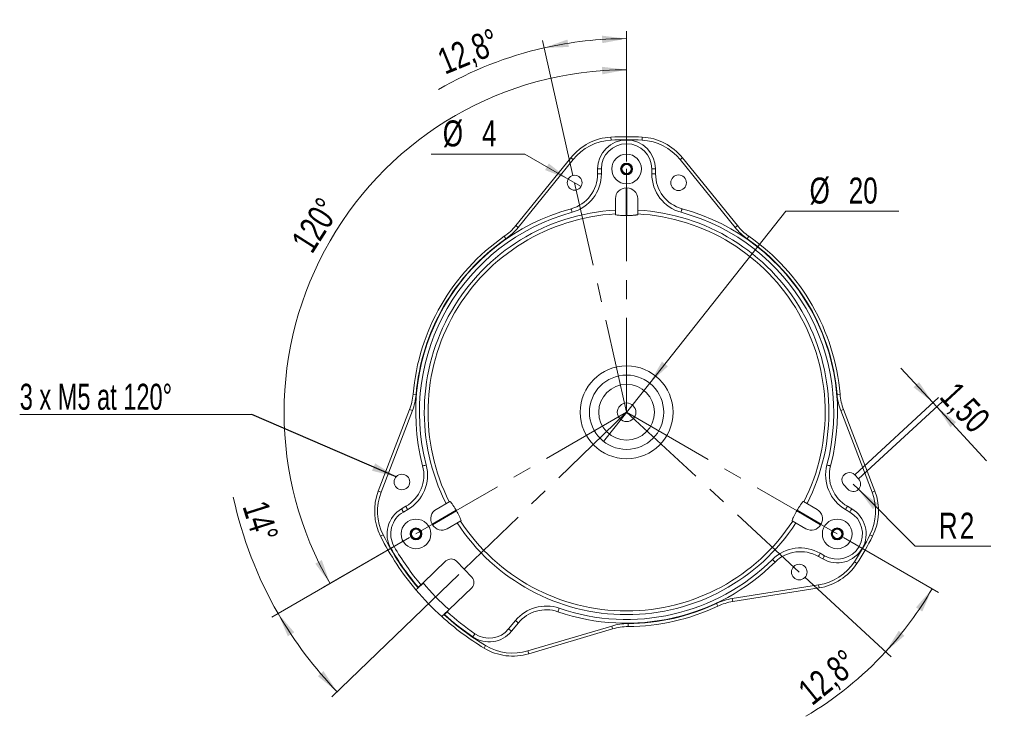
# Model space of a CAD drawing. Header units: millimetres. Extents: x 18 to 360, y 175 to 281.
# Tile 1 of 2: x 18 to 151, y 178 to 271. Entities that reach past the tile are written whole.
import ezdxf

# ---------------------------------------------------------------- set-up
doc = ezdxf.new("R2010")
doc.units = ezdxf.units.MM
doc.linetypes.add('CENTERX2', pattern=[20.32, 12.7, -2.54, 2.54, -2.54])
doc.styles.add('SLDTEXTSTYLE0', font='TXT', dxfattribs={"width": 0.75})
doc.styles.add('SLDTEXTSTYLE1', font='TXT', dxfattribs={"width": 0.678571})
doc.dimstyles.new('SLDDIMSTYLE2', dxfattribs={"dimtxt": 3.5, "dimasz": 3.302, "dimexe": 0, "dimexo": 0.0625, "dimgap": 0.875, "dimtad": 0, "dimtih": 1, "dimtoh": 1, "dimlfac": 2, "dimrnd": 1e-09, "dimzin": 12, "dimdsep": 46, "dimtxsty": 'SLDTEXTSTYLE0', "dimsah": 1, "dimcen": 0.09, "dimadec": 0, "dimazin": 0, "dimtfac": 1, "dimtmove": 0, "dimatfit": 3, "dimfxl": 1, "dimtolj": 1, "dimtzin": 12, "dimarcsym": 0})
doc.dimstyles.new('SLDDIMSTYLE3', dxfattribs={"dimtxt": 3.5, "dimasz": 3.302, "dimexe": 0, "dimexo": 0.0625, "dimgap": 0.875, "dimtad": 1, "dimtoh": 1, "dimdec": 4, "dimlfac": 2, "dimzin": 12, "dimdsep": 46, "dimtxsty": 'SLDTEXTSTYLE0', "dimsah": 1, "dimcen": 0.09, "dimazin": 0, "dimtfac": 1, "dimtofl": 0, "dimtmove": 0, "dimatfit": 3, "dimfxl": 1, "dimtolj": 1, "dimtzin": 12, "dimarcsym": 0})
doc.dimstyles.new('SLDDIMSTYLE4', dxfattribs={"dimtxt": 3.5, "dimasz": 3.302, "dimexe": 0, "dimexo": 0.0625, "dimgap": 0.875, "dimtad": 1, "dimtoh": 1, "dimdec": 4, "dimlfac": 2, "dimzin": 12, "dimdsep": 46, "dimtxsty": 'SLDTEXTSTYLE0', "dimsah": 1, "dimcen": 0.09, "dimadec": 1, "dimazin": 0, "dimtfac": 1, "dimtdec": 1, "dimtofl": 0, "dimtmove": 0, "dimatfit": 3, "dimfxl": 1, "dimtolj": 1, "dimtzin": 12, "dimarcsym": 0})
doc.dimstyles.new('SLDDIMSTYLE5', dxfattribs={"dimtxt": 3.5, "dimasz": 3.302, "dimexe": 0, "dimexo": 0.0625, "dimgap": 0.875, "dimtad": 0, "dimtih": 1, "dimtoh": 1, "dimlfac": 2, "dimrnd": 1e-09, "dimzin": 12, "dimdsep": 46, "dimtxsty": 'SLDTEXTSTYLE0', "dimsah": 1, "dimcen": 0.09, "dimadec": 0, "dimazin": 0, "dimtfac": 1, "dimtofl": 0, "dimtmove": 0, "dimatfit": 3, "dimfxl": 1, "dimtolj": 1, "dimtzin": 12, "dimarcsym": 0})
doc.dimstyles.new('SLDDIMSTYLE6', dxfattribs={"dimtxt": 3.5, "dimasz": 3.302, "dimexe": 0, "dimexo": 0.0625, "dimgap": 0.875, "dimtad": 1, "dimtoh": 1, "dimlfac": 2, "dimrnd": 1e-09, "dimzin": 12, "dimdsep": 46, "dimtxsty": 'SLDTEXTSTYLE0', "dimsah": 1, "dimcen": 0.09, "dimadec": 0, "dimazin": 0, "dimtfac": 1, "dimtofl": 0, "dimtmove": 0, "dimatfit": 3, "dimfxl": 1, "dimtolj": 1, "dimtzin": 12, "dimarcsym": 0})
doc.dimstyles.new('SLDDIMSTYLE7', dxfattribs={"dimtxt": 0, "dimasz": 3.302, "dimexe": 0, "dimexo": 0.0625, "dimgap": 0, "dimtad": 0, "dimtih": 1, "dimtoh": 1, "dimdec": 0, "dimrnd": 1e-09, "dimzin": 0, "dimdsep": 46, "dimtxsty": 'Standard', "dimsah": 1, "dimcen": 0.09, "dimadec": 0, "dimazin": 0, "dimtfac": 3.302, "dimtdec": 0, "dimtofl": 0, "dimtmove": 0, "dimatfit": 3, "dimfxl": 1, "dimtolj": 1, "dimtzin": 0, "dimarcsym": 0})

# ---------------------------------------------------------------- blocks, each defined once
blk = doc.blocks.new('*D4')
at = {"color": 8, "linetype": 'Continuous', "lineweight": 0}
for p, q in [((100.09, 252.22), (100.09, 265.59)), ((70.86, 201.6), (59.29, 194.91))]:
    blk.add_line(p, q, dxfattribs=at)
blk.add_arc((100.09, 218.47), 46.12, 90, 210, dxfattribs=at)
for points in [[(100.09, 264.59), (96.77, 264.98), (96.81, 263.96)], [(60.15, 195.41), (59.05, 198.57), (58.16, 198.09)]]:
    blk.add_solid(points, dxfattribs=at)
at = {"color": 8, "linetype": 'Continuous', "lineweight": 0, "insert": (54.77, 241.55), "char_height": 3.5, "attachment_point": 1, "rotation": 57.5832, "style": 'SLDTEXTSTYLE0'}
blk.add_mtext('120°', dxfattribs=at)
blk = doc.blocks.new('*D5')
at = {"color": 8, "linetype": 'Continuous', "lineweight": 0}
for p, q in [((129.32, 201.6), (142.1, 194.22)), ((124.08, 196.28), (135.7, 185.54))]:
    blk.add_line(p, q, dxfattribs=at)
for start, end in [(317.2348, 330), (300.5065, 317.2348)]:
    blk.add_arc((100.09, 218.47), 47.51, start, end, dxfattribs=at)
for points in [[(141.24, 194.72), (139.06, 192.19), (139.92, 191.65)], [(134.97, 186.21), (137.51, 188.38), (136.74, 189.05)]]:
    blk.add_solid(points, dxfattribs=at)
at = {"color": 8, "linetype": 'Continuous', "lineweight": 0, "insert": (122.87, 181.6), "char_height": 3.5, "attachment_point": 1, "rotation": 38.9404, "style": 'SLDTEXTSTYLE0'}
blk.add_mtext('12,8°', dxfattribs=at)
blk = doc.blocks.new('*D6')
at = {"color": 8, "linetype": 'Continuous', "lineweight": 0}
for p, q in [((100.09, 252.22), (100.09, 269.77)), ((92.87, 250.35), (88.76, 268.5))]:
    blk.add_line(p, q, dxfattribs=at)
for start, end in [(90, 102.7652), (102.7652, 120.2122)]:
    blk.add_arc((100.09, 218.47), 50.3, start, end, dxfattribs=at)
for points in [[(88.98, 267.53), (92.32, 267.65), (92.12, 268.65)], [(100.09, 268.77), (96.77, 269.17), (96.81, 268.16)]]:
    blk.add_solid(points, dxfattribs=at)
at = {"color": 8, "linetype": 'Continuous', "lineweight": 0, "insert": (74.3, 267.14), "char_height": 3.5, "attachment_point": 1, "rotation": 22.24, "style": 'SLDTEXTSTYLE0'}
blk.add_mtext('12,8°', dxfattribs=at)
blk = doc.blocks.new('*D7')
at = {"color": 8, "linetype": 'Continuous', "lineweight": 0}
for p, q in [((70.86, 201.6), (52.3, 190.88)), ((77.49, 196.65), (60.4, 180.14))]:
    blk.add_line(p, q, dxfattribs=at)
for start, end in [(192.1702, 210), (210, 224)]:
    blk.add_arc((100.09, 218.47), 54.18, start, end, dxfattribs=at)
for points in [[(53.17, 191.38), (54.47, 188.31), (55.34, 188.84)], [(61.12, 180.83), (59.27, 183.62), (58.52, 182.94)]]:
    blk.add_solid(points, dxfattribs=at)
at = {"color": 8, "linetype": 'Continuous', "lineweight": 0, "insert": (51.67, 206.85), "char_height": 3.5, "attachment_point": 1, "rotation": 287.5542, "style": 'SLDTEXTSTYLE0'}
blk.add_mtext('14°', dxfattribs=at)
blk = doc.blocks.new('*D8')
at = {"color": 8, "linetype": 'Continuous', "lineweight": 0}
for p, q in [((86.37, 253.24), (73.75, 253.24)), ((92.22, 249.87), (86.37, 253.24)), ((93.96, 248.87), (92.22, 249.87))]:
    blk.add_line(p, q, dxfattribs=at)
blk.add_solid([(92.22, 249.87), (89.62, 251.96), (89.11, 251.08)], dxfattribs=at)
at = {"color": 8, "linetype": 'Continuous', "lineweight": 0, "char_height": 3.5, "attachment_point": 1, "style": 'SLDTEXTSTYLE0'}
for s, insert in [('%%c', (75.34, 257.76)), ('4', (80.62, 257.76))]:
    blk.add_mtext(s, dxfattribs=dict(at, insert=insert))
blk = doc.blocks.new('*D9')
at = {"color": 8, "linetype": 'Continuous', "lineweight": 0}
for p, q in [((130.6, 208.81), (131.31, 208.1)), ((131.31, 208.1), (138.96, 200.44)), ((138.96, 200.44), (149.14, 200.44))]:
    blk.add_line(p, q, dxfattribs=at)
blk.add_solid([(131.31, 208.1), (133.28, 205.41), (134, 206.13)], dxfattribs=at)
at = {"color": 8, "linetype": 'Continuous', "lineweight": 0, "char_height": 3.5, "attachment_point": 1, "style": 'SLDTEXTSTYLE0'}
for s, insert in [('R', (142.14, 204.95)), ('2', (144.97, 204.95))]:
    blk.add_mtext(s, dxfattribs=dict(at, insert=insert))
blk = doc.blocks.new('*D10')
at = {"color": 8, "linetype": 'Continuous', "lineweight": 0}
for p, q in [((141.34, 219.77), (137.03, 224.43)), ((130.83, 210.04), (142.08, 220.44)), ((131.34, 209.49), (142.59, 219.89)), ((141.85, 219.22), (141.34, 219.77)), ((141.85, 219.22), (148.57, 211.95))]:
    blk.add_line(p, q, dxfattribs=at)
for points in [[(141.34, 219.77), (139.47, 222.53), (138.73, 221.84)], [(141.85, 219.22), (143.72, 216.45), (144.47, 217.14)]]:
    blk.add_solid(points, dxfattribs=at)
at = {"color": 8, "linetype": 'Continuous', "lineweight": 0, "insert": (144.66, 222.82), "char_height": 3.5, "attachment_point": 1, "rotation": 312.7652, "style": 'SLDTEXTSTYLE0'}
blk.add_mtext('1,50', dxfattribs=at)
blk = doc.blocks.new('*D11')
at = {"color": 8, "linetype": 'Continuous', "lineweight": 0}
for p, q in [((103.2, 222.39), (121.55, 245.56)), ((121.55, 245.56), (136.76, 245.56)), ((96.99, 214.55), (103.2, 222.39))]:
    blk.add_line(p, q, dxfattribs=at)
blk.add_solid([(103.2, 222.39), (105.65, 224.66), (104.85, 225.29)], dxfattribs=at)
at = {"color": 8, "linetype": 'Continuous', "lineweight": 0, "char_height": 3.5, "attachment_point": 1, "style": 'SLDTEXTSTYLE0'}
for s, insert in [('%%c', (124.73, 250.07)), ('20', (130, 250.07))]:
    blk.add_mtext(s, dxfattribs=dict(at, insert=insert))
blk = doc.blocks.new('SW_NOTE_0')
at = {"color": 0, "linetype": 'Continuous', "lineweight": 0}
for p, q in [((-31.27, 0), (0, 0)), ((0, 0), (-31.27, 0)), ((-31.27, 0), (0, 0)), ((0, 0), (-31.27, 0)), ((-31.27, 0), (0, 0)), ((0, 0), (-31.27, 0))]:
    blk.add_line(p, q, dxfattribs=at)
at = {"color": 0, "linetype": 'Continuous', "lineweight": 0, "insert": (-31.26, 4.14), "char_height": 3.5, "attachment_point": 1, "style": 'SLDTEXTSTYLE1'}
blk.add_mtext('3 x M5 at 120°', dxfattribs=at)

msp = doc.modelspace()

# ---------------------------------------------------------------- linework, layer by layer
at = {"color": 7, "linetype": 'Continuous', "lineweight": 15}
for p, q in [((97.975398, 255.512194), (97.998208, 255.112843)), ((102.206713, 255.512194), (102.183903, 255.112843)), ((85.166294, 243.595931), (92.574497, 252.7443)), ((92.885356, 252.492571), (85.477153, 243.344204)), ((92.574497, 252.7443), (92.885356, 252.492571)), ((107.607615, 252.7443), (107.296756, 252.492571)), ((114.70496, 243.344204), (107.296756, 252.492571)), ((107.607615, 252.7443), (115.015817, 243.595931)), ((96.191057, 250.550596), (96.191057, 251.222567)), ((96.191057, 251.222567), (96.691056, 251.222567)), ((96.691056, 251.222567), (96.691056, 250.550596)), ((103.491055, 250.550596), (103.491055, 251.222567)), ((103.991056, 251.222567), (103.491055, 251.222567)), ((103.991056, 251.222567), (103.991056, 250.550596)), ((96.191057, 250.550596), (96.691056, 250.550596)), ((103.991056, 250.550596), (103.491055, 250.550596)), ((100.041057, 244.96294), (100.041057, 248.680478)), ((100.141056, 248.680478), (100.041057, 248.680478)), ((100.141056, 244.96294), (100.141056, 248.680478)), ((98.591056, 245.094964), (98.591056, 247.230476)), ((101.591055, 245.094964), (101.591055, 247.230476)), ((85.166294, 243.595931), (85.477153, 243.344204)), ((115.015817, 243.595931), (114.70496, 243.344204)), ((83.619685, 242.158351), (83.848057, 241.829952)), ((116.562427, 242.158351), (116.334055, 241.829952)), ((71.342878, 220.894299), (71.741467, 220.860722)), ((128.839233, 220.894299), (128.440645, 220.860722)), ((66.652584, 207.846229), (70.871202, 218.836106)), ((70.871202, 218.836106), (71.244634, 218.692758)), ((129.31091, 218.836106), (128.937476, 218.692758)), ((129.31091, 218.836106), (133.52953, 207.846229)), ((71.244634, 218.692758), (67.026016, 207.702882)), ((133.156095, 207.702882), (128.937476, 218.692758)), ((131.337725, 209.489753), (130.828478, 210.04036)), ((129.360196, 208.682367), (129.869443, 208.131761)), ((67.026016, 207.702882), (66.652584, 207.846229)), ((133.156095, 207.702882), (133.52953, 207.846229)), ((69.778724, 205.475065), (70.360667, 205.81105)), ((76.285383, 206.460405), (74.435975, 205.392649)), ((123.89673, 206.460405), (125.746139, 205.392649)), ((129.821446, 205.81105), (130.403389, 205.475065)), ((70.610667, 205.378037), (70.028724, 205.042052)), ((77.124719, 205.27068), (73.905238, 203.411911)), ((77.174719, 205.184078), (73.955238, 203.32531)), ((123.007391, 205.184078), (126.226873, 203.32531)), ((123.057392, 205.27068), (126.276874, 203.411911)), ((130.153388, 205.042052), (129.571446, 205.378037)), ((73.905238, 203.411911), (73.955238, 203.32531)), ((77.785383, 203.862329), (75.935974, 202.794572)), ((122.39673, 203.862329), (124.246136, 202.794572)), ((126.226873, 203.32531), (126.276874, 203.411911)), ((67.313221, 201.964886), (66.955969, 201.784965)), ((132.86889, 201.964886), (133.226142, 201.784965)), ((126.503386, 198.720067), (125.921444, 199.056052)), ((126.171444, 199.489064), (126.753387, 199.153079)), ((72.700969, 195.497675), (75.758163, 198.449973)), ((77.172161, 198.425292), (79.256136, 196.267273)), ((130.776045, 198.339968), (131.110486, 198.12054)), ((72.628859, 195.42804), (72.015962, 194.836173)), ((72.700969, 195.497675), (72.394506, 195.240613)), ((114.323576, 193.380736), (125.950397, 195.222243)), ((125.950397, 195.222243), (126.01297, 194.827167)), ((79.231454, 194.853274), (76.17426, 191.900976)), ((126.01297, 194.827167), (114.386149, 192.985661)), ((112.197646, 192.727024), (112.367862, 192.365048)), ((114.323576, 193.380736), (114.386149, 192.985661)), ((75.489254, 191.239472), (76.10215, 191.831341)), ((75.90666, 191.603672), (76.17426, 191.900976)), ((85.129622, 190.425342), (84.208163, 189.301256)), ((85.516305, 190.108361), (84.594846, 188.984277)), ((86.804896, 186.335968), (98.087233, 189.694984)), ((98.087233, 189.694984), (98.201372, 189.311614)), ((100.287041, 190.023241), (100.289796, 189.623251)), ((98.201372, 189.311614), (86.919034, 185.952598)), ((81.106105, 187.064579), (80.899185, 186.722258)), ((86.804896, 186.335968), (86.919034, 185.952598))]:
    msp.add_line(p, q, dxfattribs=at)
at = {"color": 8, "linetype": 'CENTERX2', "lineweight": 0}
for p, q in [((100.091056, 218.472566), (100.091056, 251.222566)), ((100.091056, 218.472566), (93.091056, 249.369933)), ((71.728724, 202.097566), (100.091056, 218.472566)), ((100.091056, 218.472566), (78.214148, 197.346282)), ((100.091056, 218.472566), (128.453388, 202.097566)), ((100.091056, 218.472566), (123.34896, 196.961705))]:
    msp.add_line(p, q, dxfattribs=at)
at = {"color": 7, "linetype": 'Continuous', "lineweight": 15, "flags": 128}
for points in [[(92.617372, 245.871546), (92.6199, 245.862277), (92.627387, 245.834825), (92.639547, 245.790249), (92.65591, 245.73026), (92.675849, 245.657163), (92.698597, 245.573764), (92.723281, 245.483277), (92.748951, 245.389169)], [(107.56474, 245.871546), (107.562211, 245.862277), (107.554725, 245.834825), (107.542566, 245.790249), (107.526202, 245.73026), (107.506263, 245.657163), (107.483514, 245.573764), (107.45883, 245.483277), (107.433161, 245.389169)], [(72.626002, 211.245477), (72.635293, 211.247922), (72.662809, 211.255162), (72.707493, 211.26692), (72.767628, 211.282744), (72.840901, 211.302025), (72.924499, 211.324023), (73.015208, 211.347892), (73.109542, 211.372714)], [(127.556109, 211.245477), (127.546818, 211.247922), (127.519303, 211.255162), (127.474618, 211.26692), (127.414484, 211.282744), (127.341211, 211.302025), (127.257612, 211.324023), (127.166905, 211.347892), (127.07257, 211.372714)], [(70.360667, 205.81105), (70.36547, 205.80273), (70.379697, 205.778089), (70.4028, 205.738074), (70.433891, 205.684223), (70.471774, 205.618606), (70.514996, 205.543744), (70.561894, 205.462514), (70.610667, 205.378037)], [(129.821446, 205.81105), (129.816641, 205.80273), (129.802414, 205.778089), (129.779313, 205.738074), (129.748222, 205.684223), (129.710336, 205.618606), (129.667115, 205.543744), (129.620217, 205.462514), (129.571446, 205.378037)], [(69.778724, 205.475065), (69.783527, 205.466745), (69.797754, 205.442104), (69.820856, 205.402089), (69.851948, 205.348239), (69.889831, 205.282621), (69.933053, 205.207759), (69.979951, 205.126529), (70.028724, 205.042052)], [(130.403389, 205.475065), (130.398583, 205.466745), (130.384356, 205.442104), (130.361256, 205.402089), (130.330165, 205.348239), (130.292282, 205.282621), (130.249058, 205.207759), (130.20216, 205.126529), (130.153388, 205.042052)], [(68.784238, 200.397566), (68.699761, 200.348793), (68.618531, 200.301895), (68.543669, 200.258673), (68.478051, 200.22079), (68.4242, 200.189698), (68.384186, 200.166596), (68.359545, 200.15237), (68.351225, 200.147566)], [(125.921444, 199.056052), (125.926249, 199.064372), (125.940476, 199.089013), (125.963577, 199.129028), (125.994668, 199.182878), (126.03255, 199.248495), (126.075775, 199.323358), (126.122673, 199.404588), (126.171444, 199.489064)], [(126.503386, 198.720067), (126.508192, 198.728387), (126.522419, 198.753028), (126.545519, 198.793042), (126.576611, 198.846893), (126.614497, 198.91251), (126.657718, 198.987373), (126.704615, 199.068603), (126.753387, 199.153079)], [(120.082424, 198.300676), (120.075662, 198.3075), (120.055635, 198.32771), (120.02311, 198.360528), (119.979337, 198.404694), (119.926002, 198.45851), (119.865154, 198.51991), (119.79913, 198.586531), (119.730466, 198.655815)], [(72.394506, 195.240613), (72.319771, 195.177926), (72.247908, 195.117647), (72.181679, 195.062093), (72.123629, 195.0134), (72.075988, 194.973439), (72.040588, 194.943746), (72.018788, 194.925461), (72.011428, 194.919286)], [(75.572159, 191.23204), (75.578587, 191.239182), (75.597621, 191.26033), (75.628533, 191.294672), (75.670132, 191.34089), (75.720821, 191.397205), (75.778652, 191.461455), (75.841402, 191.53117), (75.90666, 191.603672)], [(90.845957, 191.619482), (90.849085, 191.628566), (90.858347, 191.655468), (90.873388, 191.699156), (90.893631, 191.757951), (90.918296, 191.829592), (90.946436, 191.911327), (90.976969, 192.000014), (91.008723, 192.092247)], [(85.516305, 190.108361), (85.508875, 190.114451), (85.48687, 190.132489), (85.451137, 190.161781), (85.403048, 190.201202), (85.344452, 190.249236), (85.277599, 190.304039), (85.20506, 190.363502), (85.129622, 190.425342)], [(79.374197, 188.239567), (79.379627, 188.247492), (79.395711, 188.270964), (79.421829, 188.309077), (79.456978, 188.360372), (79.499807, 188.422873), (79.54867, 188.494183), (79.601689, 188.571555), (79.656828, 188.652022)], [(84.594846, 188.984277), (84.587416, 188.990367), (84.565411, 189.008405), (84.529678, 189.037697), (84.481589, 189.077118), (84.422993, 189.125152), (84.35614, 189.179953), (84.283601, 189.239416), (84.208163, 189.301256)]]:
    msp.add_lwpolyline(points, dxfattribs=at)
at = {"color": 7, "linetype": 'Continuous', "lineweight": 15}
for centre, radius in [((100.091056, 251.222566), 2), ((100.091056, 251.222566), 0.800213), ((100.091056, 251.222566), 0.61875), ((93.091056, 249.369933), 1), ((107.091056, 249.369933), 1.05), ((100.091056, 218.472566), 6.25), ((100.091056, 218.472566), 5), ((100.091056, 218.472566), 3.75), ((100.091056, 218.472566), 1.25), ((69.833151, 209.08606), 1.05), ((71.728724, 202.097566), 2), ((71.728724, 202.097566), 0.800213), ((128.453388, 202.097566), 2), ((128.453388, 202.097566), 0.800213), ((71.728724, 202.097566), 0.61875), ((128.453388, 202.097566), 0.61875), ((123.34896, 196.961705), 1.05)]:
    msp.add_circle(centre, radius, dxfattribs=at)
for centre, radius, start, end in [((98.403092, 248.024398), 7.5, 93.26911123, 141), ((98.403092, 248.024398), 7.1, 93.26911123, 141), ((100.091056, 251.222566), 3.9, 0, 180), ((100.091056, 251.222566), 3.4, 0, 180), ((100.091056, 218.472566), 37.1, 86.73088877, 93.26911123), ((100.091056, 218.472566), 36.7, 86.73088877, 93.26911123), ((101.77902, 248.024398), 7.1, 39, 86.73088877), ((101.77902, 248.024398), 7.5, 39, 86.73088877), ((100.091056, 251.222566), 0.721688, 132.99325571, 192.99325571), ((100.091056, 251.222566), 0.721688, 192.99325571, 252.99325571), ((100.091056, 251.222566), 0.721688, 72.99325571, 132.99325571), ((100.091056, 251.222566), 0.721688, 252.99325571, 312.99325571), ((100.091056, 251.222566), 0.721688, 12.99325571, 72.99325571), ((100.091056, 251.222566), 0.721688, 312.99325571, 12.99325571), ((91.341056, 250.550596), 4.85, 285.25752329, 0), ((91.341056, 250.550596), 5.35, 285.25752329, 0), ((108.841056, 250.550596), 5.35, 180, 254.74247671), ((108.841056, 250.550596), 4.85, 180, 254.74247671), ((100.041056, 247.230477), 1.45, 90, 180), ((100.141056, 247.230477), 1.45, 0, 90), ((100.091056, 218.472566), 28.4, 105.25752329, 194.74247671), ((100.091056, 218.472566), 27.9, 105.25752329, 194.74247671), ((100.091056, 218.472566), 27.245412, 93.15602289, 206.84397711), ((100.091056, 218.472566), 27.245412, 333.15602289, 86.84397711), ((100.091056, 218.472566), 27.9, 345.25752329, 74.74247671), ((100.091056, 218.472566), 28.4, 345.25752329, 74.74247671), ((100.091056, 218.472566), 26.745497, 93.2150754, 206.7849246), ((100.091057, 222.254674), 22.708321, 89.8738442, 90.1261558), ((100.091056, 218.472566), 26.745497, 333.2150754, 86.7849246), ((79.3377, 248.315835), 7.5, 304.8152004, 321), ((79.3377, 248.315835), 7.9, 304.8152004, 321), ((120.844412, 248.315835), 7.9, 219, 235.1847996), ((120.844412, 248.315835), 7.5, 219, 235.1847996), ((100.091056, 218.472566), 28.85, 124.8152004, 175.1847996), ((100.091056, 218.472566), 28.45, 124.8152004, 175.1847996), ((100.091056, 218.472566), 28.45, 4.8152004, 55.1847996), ((100.091056, 218.472566), 28.85, 4.8152004, 55.1847996), ((63.869349, 221.523865), 7.5, 339, 355.1847996), ((63.869349, 221.523865), 7.9, 339, 355.1847996), ((136.312763, 221.523865), 7.9, 184.8152004, 201), ((136.312763, 221.523865), 7.5, 184.8152004, 201), ((67.935667, 210.011273), 4.85, 300, 14.74247671), ((67.935667, 210.011273), 5.35, 300, 14.74247671), ((132.246445, 210.011273), 5.35, 165.25752329, 240), ((132.246445, 210.011273), 4.85, 165.25752329, 240), ((130.094337, 209.361364), 1, 42.76524004, 222.76524004), ((130.603584, 208.810757), 1, 222.76524004, 42.76524004), ((73.654437, 205.158469), 7.5, 159, 206.73088877), ((73.654437, 205.158469), 7.1, 159, 206.73088877), ((126.527675, 205.158469), 7.1, 333.26911123, 21), ((126.527675, 205.158469), 7.5, 333.26911123, 21), ((71.728724, 202.097566), 3.9, 120, 210), ((71.728724, 202.097566), 3.4, 120, 210), ((75.160974, 204.136912), 1.45, 120, 210), ((96.885954, 216.622065), 22.789479, 209.87421832, 210.12563225), ((103.315231, 216.611252), 22.767553, 329.87381291, 330.12547006), ((125.021137, 204.136912), 1.45, 330, 60), ((128.453388, 202.097566), 3.9, 240, 60), ((128.453388, 202.097566), 3.4, 240, 60), ((75.210974, 204.050309), 1.45, 210, 300), ((100.091056, 218.472566), 27.245412, 213.15602289, 326.84397711), ((100.091056, 218.472566), 26.745497, 213.2150754, 326.7849246), ((124.971137, 204.050309), 1.45, 240, 330), ((100.091056, 218.472566), 37.1, 206.73088877, 220.1361705), ((100.091056, 218.472566), 36.7, 206.73088877, 220.09399291), ((71.728724, 202.097566), 0.721688, 132.99325571, 192.99325571), ((71.728724, 202.097566), 0.721688, 192.99325571, 252.99325571), ((71.728724, 202.097566), 0.721688, 72.99325571, 132.99325571), ((71.728724, 202.097566), 0.721688, 252.99325571, 312.99325571), ((71.728724, 202.097566), 0.721688, 12.99325571, 72.99325571), ((71.728724, 202.097566), 0.721688, 312.99325571, 12.99325571), ((128.453388, 202.097566), 0.721688, 132.99325571, 192.99325571), ((128.453388, 202.097566), 0.721688, 192.99325571, 252.99325571), ((128.453388, 202.097566), 0.721688, 72.99325571, 132.99325571), ((128.453388, 202.097566), 0.721688, 252.99325571, 312.99325571), ((128.453388, 202.097566), 0.721688, 12.99325571, 72.99325571), ((128.453388, 202.097566), 0.721688, 312.99325571, 12.99325571), ((100.091056, 218.472566), 36.7, 326.73088877, 333.26911123), ((100.091056, 218.472566), 37.1, 326.73088877, 333.26911123), ((100.091056, 218.472566), 36.15, 210, 219.99002932), ((100.091056, 218.472566), 36.65, 210, 219.99002932), ((123.496445, 194.855829), 5.35, 60, 134.74247671), ((123.496445, 194.855829), 4.85, 60, 134.74247671), ((76.452821, 197.730633), 1, 44, 134), ((100.091056, 218.472566), 28.4, 251.00221322, 314.74247671), ((100.091056, 218.472566), 27.9, 251.00221322, 314.74247671), ((124.839711, 202.23483), 7.1, 279, 326.73088877), ((124.839711, 202.23483), 7.5, 279, 326.73088877), ((78.536796, 195.572614), 1, 314, 44), ((100.091056, 218.472566), 35.75, 219.99002932, 228.00997068), ((100.091056, 218.472566), 37.1, 220.1361705, 227.8638295), ((89.267129, 187.033655), 5.35, 71.00221322, 140.65710637), ((100.091056, 218.472566), 28.45, 270.39470067, 295.1847996), ((100.091056, 218.472566), 28.85, 270.39470067, 295.1847996), ((115.559407, 185.577998), 7.9, 99, 115.1847996), ((115.559407, 185.577998), 7.5, 99, 115.1847996), ((100.091056, 218.472566), 37.1, 227.8638295, 238.8486115), ((100.091056, 218.472566), 36.7, 227.90600709, 238.8486115), ((100.091056, 218.472566), 36.65, 228.00997068, 235.57950027), ((100.091056, 218.472566), 36.15, 228.00997068, 235.57950027), ((89.267129, 187.033655), 4.85, 71.00221322, 140.65710637), ((100.341463, 182.123428), 7.9, 90.39470067, 106.57950027), ((100.341463, 182.123428), 7.5, 90.39470067, 106.57950027), ((81.578719, 191.456721), 3.9, 235.57950027, 320.65710637), ((81.578719, 191.456721), 3.4, 235.57950027, 320.65710637), ((84.778943, 193.140783), 7.1, 238.8486115, 286.57950027), ((84.778943, 193.140783), 7.5, 238.8486115, 286.57950027)]:
    msp.add_arc(centre, radius, start, end, dxfattribs=at)
for points, knots in [([(99.387846, 251.060305), (99.418063, 251.159101), (99.469769, 251.328151), (99.544934, 251.573895), (99.582344, 251.696212), (99.598928, 251.750434)], [0, 0, 0, 0, 0.4391127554, 0.7513618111, 1, 1, 1, 1]), ([(99.387846, 251.060305), (99.458297, 250.984737), (99.578846, 250.855433), (99.754085, 250.667466), (99.841308, 250.573911), (99.879973, 250.532439)], [0, 0, 0, 0, 0.4391149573, 0.7513656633, 1, 1, 1, 1]), ([(99.598928, 251.750434), (99.639643, 251.759827), (99.75382, 251.78617), (99.966279, 251.8352), (100.165186, 251.881093), (100.271927, 251.905725), (100.302138, 251.912696)], [0, 0, 0, 0, 0.1839463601, 0.5158442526, 0.8629680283, 1, 1, 1, 1]), ([(99.879973, 250.532439), (99.920688, 250.541833), (100.034865, 250.568176), (100.247326, 250.617198), (100.446232, 250.663101), (100.552973, 250.687728), (100.583183, 250.694698)], [0, 0, 0, 0, 0.18394651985, 0.51584360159, 0.86297113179, 1, 1, 1, 1]), ([(100.794266, 251.384826), (100.723815, 251.460394), (100.603268, 251.589699), (100.428025, 251.777664), (100.340803, 251.871223), (100.302138, 251.912696)], [0, 0, 0, 0, 0.43911182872, 0.75136314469, 1, 1, 1, 1]), ([(100.794266, 251.384826), (100.764048, 251.286031), (100.712343, 251.116982), (100.63718, 250.871236), (100.599768, 250.74892), (100.583183, 250.694698)], [0, 0, 0, 0, 0.4391074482, 0.7513611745, 1, 1, 1, 1]), ([(100.041057, 244.96294), (99.918552, 244.96355), (99.722609, 244.964527), (99.400449, 244.97502), (99.147791, 244.98971), (98.939689, 245.009036), (98.762156, 245.031462), (98.619564, 245.060741), (98.599939, 245.084301), (98.591056, 245.094964)], [0, 0, 0, 0, 0.1537670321, 0.2459446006, 0.4319830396, 0.5319702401, 0.631931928, 0.833407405, 1, 1, 1, 1]), ([(101.591055, 245.094964), (101.586477, 245.08729), (101.577366, 245.07202), (101.505111, 245.049475), (101.394689, 245.028396), (101.24867, 245.009566), (101.075807, 244.993592), (100.883228, 244.980777), (100.677269, 244.971397), (100.430789, 244.964128), (100.248449, 244.96338), (100.141056, 244.96294)], [0, 0, 0, 0, 0.12004692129, 0.23889364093, 0.3546474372, 0.4660228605, 0.57241759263, 0.67391862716, 0.77117689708, 0.86523018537, 1, 1, 1, 1]), ([(76.285383, 206.460405), (76.294318, 206.460277), (76.312098, 206.460022), (76.367749, 206.408718), (76.441214, 206.32363), (76.530531, 206.206589), (76.630798, 206.064872), (76.738182, 205.904499), (76.849291, 205.730828), (76.978823, 205.521003), (77.070641, 205.363465), (77.124719, 205.27068)], [0, 0, 0, 0, 0.1200469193, 0.2388936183, 0.3546473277, 0.4660228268, 0.5724176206, 0.6739186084, 0.7711766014, 0.8652297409, 1, 1, 1, 1]), ([(123.057392, 205.27068), (123.119173, 205.376468), (123.21799, 205.545671), (123.388159, 205.819421), (123.527205, 206.030887), (123.648, 206.201442), (123.756183, 206.343981), (123.852837, 206.452828), (123.883053, 206.458044), (123.89673, 206.460405)], [0, 0, 0, 0, 0.1537672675, 0.2459446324, 0.4319824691, 0.5319700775, 0.6319318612, 0.8334073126, 1, 1, 1, 1]), ([(77.174719, 205.184078), (77.235444, 205.07768), (77.33257, 204.907502), (77.48456, 204.623256), (77.59817, 204.397104), (77.68548, 204.207217), (77.754828, 204.042255), (77.800768, 203.90413), (77.790176, 203.875353), (77.785383, 203.862329)], [0, 0, 0, 0, 0.1537671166, 0.2459443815, 0.4319825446, 0.5319699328, 0.6319320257, 0.8334073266, 1, 1, 1, 1]), ([(122.39673, 203.862329), (122.392373, 203.870131), (122.383702, 203.885657), (122.400309, 203.959504), (122.437265, 204.06567), (122.493966, 204.201542), (122.566563, 204.359234), (122.651758, 204.532417), (122.746608, 204.715476), (122.863556, 204.932566), (122.954077, 205.090852), (123.007391, 205.184078)], [0, 0, 0, 0, 0.1200469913, 0.2388937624, 0.3546474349, 0.4660228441, 0.5724178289, 0.6739188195, 0.7711770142, 0.8652301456, 1, 1, 1, 1]), ([(71.236596, 202.625433), (71.206378, 202.526637), (71.154673, 202.357587), (71.079509, 202.111842), (71.042098, 201.989526), (71.025514, 201.935304)], [0, 0, 0, 0, 0.4391113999, 0.7513626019, 1, 1, 1, 1]), ([(71.517641, 201.407437), (71.489148, 201.438), (71.409244, 201.523707), (71.260557, 201.683191), (71.121357, 201.832501), (71.046656, 201.912626), (71.025514, 201.935304)], [0, 0, 0, 0, 0.1839476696, 0.5158439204, 0.8629692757, 1, 1, 1, 1]), ([(71.236596, 202.625433), (71.337265, 202.648662), (71.509519, 202.688409), (71.759922, 202.746188), (71.884557, 202.774946), (71.939806, 202.787694)], [0, 0, 0, 0, 0.439111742, 0.7513635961, 1, 1, 1, 1]), ([(72.220852, 201.569699), (72.120183, 201.54647), (71.947929, 201.506724), (71.697525, 201.448945), (71.572891, 201.420186), (71.517641, 201.407437)], [0, 0, 0, 0, 0.4391118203, 0.7513629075, 1, 1, 1, 1]), ([(72.431934, 202.259827), (72.403441, 202.29039), (72.323536, 202.376097), (72.17485, 202.535582), (72.035649, 202.684891), (71.960949, 202.765016), (71.939806, 202.787694)], [0, 0, 0, 0, 0.1839479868, 0.5158441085, 0.8629693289, 1, 1, 1, 1]), ([(72.220852, 201.569699), (72.251069, 201.668495), (72.302775, 201.837545), (72.377938, 202.08329), (72.41535, 202.205606), (72.431934, 202.259827)], [0, 0, 0, 0, 0.4391123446, 0.7513637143, 1, 1, 1, 1]), ([(127.96126, 202.625433), (127.949039, 202.585475), (127.914768, 202.473422), (127.850988, 202.264916), (127.791289, 202.069707), (127.759247, 201.964953), (127.750178, 201.935304)], [0, 0, 0, 0, 0.18394693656, 0.51584433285, 0.86296847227, 1, 1, 1, 1]), ([(128.242307, 201.407437), (128.171855, 201.483004), (128.051305, 201.612307), (127.876065, 201.800274), (127.788843, 201.893831), (127.750178, 201.935304)], [0, 0, 0, 0, 0.4391137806, 0.7513637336, 1, 1, 1, 1]), ([(128.664472, 202.787694), (128.563802, 202.764466), (128.391547, 202.72472), (128.141143, 202.66694), (128.01651, 202.638181), (127.96126, 202.625433)], [0, 0, 0, 0, 0.4391151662, 0.7513627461, 1, 1, 1, 1]), ([(128.242307, 201.407437), (128.342976, 201.430666), (128.515229, 201.470412), (128.765632, 201.528193), (128.890266, 201.55695), (128.945515, 201.569699)], [0, 0, 0, 0, 0.4391128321, 0.7513618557, 1, 1, 1, 1]), ([(128.664472, 202.787694), (128.734923, 202.712127), (128.855471, 202.582824), (129.03071, 202.394857), (129.117932, 202.3013), (129.156598, 202.259827)], [0, 0, 0, 0, 0.43911196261, 0.75136292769, 1, 1, 1, 1]), ([(129.156598, 202.259827), (129.144377, 202.21987), (129.110106, 202.107817), (129.046325, 201.899311), (128.986627, 201.704102), (128.954584, 201.599347), (128.945515, 201.569699)], [0, 0, 0, 0, 0.1839469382, 0.515843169, 0.862968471, 1, 1, 1, 1])]:
    msp.add_open_spline(points, degree=3, knots=knots, dxfattribs=at)
for points in [[(72.015962, 194.836173), (71.727564, 194.557668)], [(75.200855, 190.96097), (75.489254, 191.239472)]]:
    msp.add_open_spline(points, degree=1, dxfattribs=at)

# ---------------------------------------------------------------- block references
at = {"color": 8, "linetype": 'Continuous', "lineweight": 0}
msp.add_blockref('SW_NOTE_0', (49.623883, 218.169269), dxfattribs=at)

# ---------------------------------------------------------------- dimensions: what is measured, and where the dimension line sits
for base, line1, line2, dimstyle, picture, middle in [((94.499432, 268.459893), ((100.091056, 251.222566), (100.091056, 218.472566)), ((93.091056, 249.369933), (100.091056, 218.472566)), 'SLDDIMSTYLE4', '*D6', (81.053517, 265.029748)), ((60.153293, 241.530644), ((100.091056, 218.472566), (100.091056, 251.222566)), ((71.728724, 202.097566), (100.091056, 218.472566)), 'SLDDIMSTYLE3', '*D4', (61.161165, 243.194287)), ((56.819183, 185.864871), ((71.728724, 202.097566), (100.091056, 218.472566)), ((100.091056, 218.472566), (78.214148, 197.346282)), 'SLDDIMSTYLE3', '*D7', (48.431944, 202.130811)), ((138.339388, 190.291368), ((123.34896, 196.961705), (100.091056, 218.472566)), ((128.453388, 202.097566), (100.091056, 218.472566)), 'SLDDIMSTYLE4', '*D5', (129.951078, 181.519976))]:
    dim = msp.add_angular_dim_2l(base=base, line1=line1, line2=line2, dimstyle=dimstyle, dxfattribs=at)
    dim.commit()
    dim.dimension.update_dxf_attribs({"geometry": picture, "text_midpoint": middle, "dimtype": 162})
for p1, p2, picture, middle in [((93.957402, 248.870489), (92.224709, 249.869376), '*D8', (79.269144, 256.019625)), ((96.985591, 214.553881), (103.19652, 222.391251), '*D11', (129.951078, 248.332588))]:
    dim = msp.add_diameter_dim_2p(p1=p1, p2=p2, dimstyle='SLDDIMSTYLE2', dxfattribs=at)
    dim.commit()
    dim.dimension.update_dxf_attribs({"geometry": picture, "text_midpoint": middle, "dimtype": 163})
dim = msp.add_linear_dim(base=(141.343603, 219.765629), p1=(130.603584, 208.810757), p2=(130.094337, 209.361364), angle=312.76524004, dimstyle='SLDDIMSTYLE6', dxfattribs=at)
dim.commit()
dim.dimension.update_dxf_attribs({"geometry": '*D10', "text_midpoint": (144.420435, 216.438906), "dimtype": 160})
dim = msp.add_radius_dim(center=(130.603584, 208.810757), mpoint=(131.310284, 208.103244), dimstyle='SLDDIMSTYLE5', dxfattribs=at)
dim.commit()
dim.dimension.update_dxf_attribs({"geometry": '*D9', "text_midpoint": (144.843874, 203.218713), "dimtype": 164})

# ---------------------------------------------------------------- leaders
msp.add_leader([(69.04844, 209.783719), (49.623883, 218.169269)], dimstyle='SLDDIMSTYLE7', dxfattribs=at)

doc.saveas('drawing.dxf')
